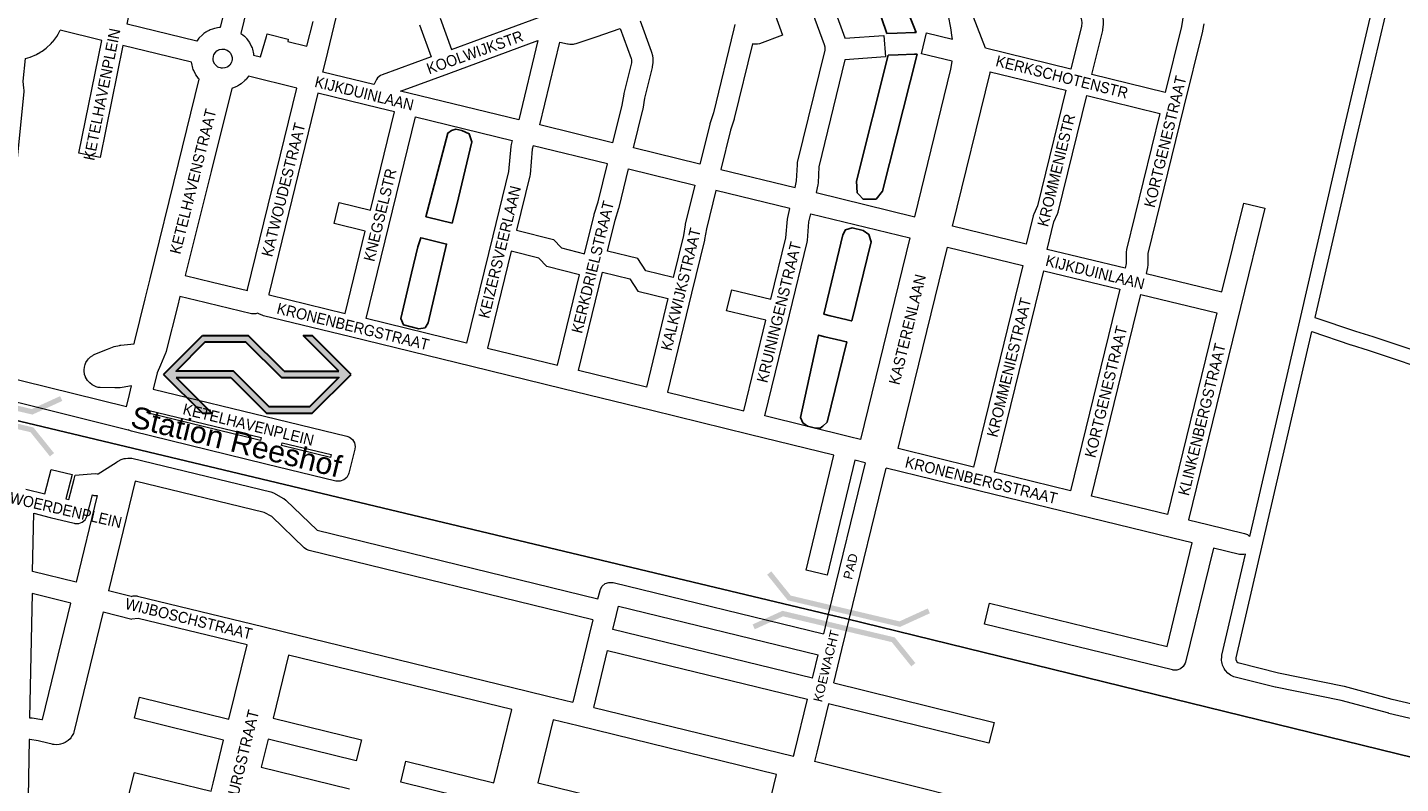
# Model space of a CAD drawing. Header units: metres. Extents: x 123817 to 142006, y 393105 to 406084.
# Tile 14 of 138: x 127703 to 128655, y 398127 to 398651. Entities that reach past the tile are written whole.
import ezdxf
from ezdxf.enums import TextEntityAlignment as Align

# ---------------------------------------------------------------- set-up
doc = ezdxf.new("R2010")
doc.units = ezdxf.units.M
doc.header["$MEASUREMENT"] = 0
doc.styles.add('Style-Arial', font='arial.ttf')

# ---------------------------------------------------------------- blocks, each defined once
blk = doc.blocks.new('NS055')
at = {"lineweight": 30}
h = blk.add_hatch(color=5, dxfattribs=at)
h.paths.add_polyline_path([(-19.72, 0), (-31.72, 12), (-19.72, 24), (-5.62, 24), (5.38, 13), (22.28, 13), (11.28, 24), (14.11, 24), (26.11, 12), (14.11, 0), (0, 0), (-11, 11), (-27.89, 11), (-16.89, 0)])
h.paths.add_polyline_path([(0.83, 2), (-10.17, 13), (-27.89, 13), (-18.89, 22), (-6.44, 22), (4.56, 11), (22.28, 11), (13.28, 2)], flags=17)
at = {"color": 5, "lineweight": 30}
for p, q in [((-31.72, 12), (-19.72, 24)), ((-19.72, 24), (-5.62, 24)), ((5.38, 13), (-5.62, 24)), ((22.28, 13), (11.28, 24)), ((11.28, 24), (14.11, 24)), ((26.11, 12), (14.11, 24)), ((5.38, 13), (22.28, 13)), ((-31.72, 12), (-19.72, 0)), ((-27.89, 11), (-11, 11)), ((-27.89, 11), (-16.89, 0)), ((-11, 11), (0, 0)), ((14.11, 0), (26.11, 12)), ((-19.72, 0), (-16.89, 0)), ((0, 0), (14.11, 0))]:
    blk.add_line(p, q, dxfattribs=at)
at = {"color": 5, "lineweight": 30, "flags": 128}
blk.add_lwpolyline([(-10.17, 13), (-27.89, 13), (-18.89, 22), (-6.44, 22), (4.56, 11), (22.28, 11), (13.28, 2), (0.83, 2)], close=True, dxfattribs=at)
blk = doc.blocks.new('gg0-viaduct_103')
at = {"linetype": 'Continuous', "lineweight": 0}
blk.add_hatch(color=7, dxfattribs=at).paths.add_polyline_path([(-55.76, -16.89), (-58, -14), (-40, 0), (40, 0), (58, -14), (55.76, -16.89), (38.75, -3.66), (-38.75, -3.66)])
blk = doc.blocks.new('gg0-viaduct_106')
at = {"linetype": 'Continuous', "lineweight": 0}
blk.add_hatch(color=7, dxfattribs=at).paths.add_polyline_path([(-55.76, -16.89), (-58, -14), (-40, 0), (40, 0), (58, -14), (55.76, -16.89), (38.75, -3.66), (-38.75, -3.66)])
blk = doc.blocks.new('gg0-viaduct_117')
at = {"linetype": 'Continuous', "lineweight": 0}
blk.add_hatch(color=7, dxfattribs=at).paths.add_polyline_path([(-55.76, -16.89), (-58, -14), (-40, 0), (40, 0), (58, -14), (55.76, -16.89), (38.75, -3.66), (-38.75, -3.66)])
blk = doc.blocks.new('gg0-viaduct_118')
at = {"linetype": 'Continuous', "lineweight": 0}
blk.add_hatch(color=7, dxfattribs=at).paths.add_polyline_path([(-55.76, -16.89), (-58, -14), (-40, 0), (40, 0), (58, -14), (55.76, -16.89), (38.75, -3.66), (-38.75, -3.66)])

msp = doc.modelspace()

# ---------------------------------------------------------------- linework, layer by layer
for p, q in [((128269.68, 398241), (128258.02, 398243.86)), ((129373.85, 397970.06), (128269.68, 398241))]:
    msp.add_line(p, q)
at = {"color": 9, "linetype": 'Continuous', "lineweight": 0, "flags": 128}
for points in [[(127819.95, 398641.39), (127771.65, 398653.15), (127793.44, 398763.2), (127793.44, 398763.2), (127793.44, 398763.2), (127796.75, 398779.93), (127864, 398766.44), (127836.05, 398650.86), (127835.54, 398650.83), (127835.43, 398650.8), (127832.13, 398650.17), (127830.84, 398649.8), (127829.27, 398649.2), (127828.46, 398648.83), (127826.97, 398648.04), (127826.73, 398647.91), (127826.21, 398647.58), (127824.83, 398646.62), (127823.8, 398645.77), (127821.42, 398643.4), (127820.97, 398642.9), (127820.32, 398642), (127819.95, 398641.39)], [(127880.41, 398770.5), (127850.49, 398646.78), (127851.91, 398645.75), (127852.92, 398644.87), (127854.08, 398643.65), (127854.41, 398643.29), (127854.66, 398642.97), (127855.67, 398641.63), (127856.37, 398640.49), (127857.88, 398637.49), (127858.23, 398636.68), (127858.49, 398635.82), (127859.25, 398632.54), (127859.35, 398631.66), (127864.01, 398630.52), (127868.38, 398644.63), (127868.81, 398646.39), (127883.38, 398642.82), (127882.97, 398641.12), (127896.35, 398637.85), (127900.53, 398654.97)], [(128491.3, 398605.92), (128440.54, 398618.37), (128448, 398648.74), (128448.16, 398649.61), (128448.58, 398653.04), (128448.64, 398653.96), (128448.6, 398654.77), (128448.23, 398658.2), (128447.96, 398659.53), (128447.41, 398661.38), (128447.27, 398661.82), (128447.26, 398661.83), (128435.29, 398694.46), (128494.02, 398715.95), (128500.13, 398699.48), (128502.44, 398691.77), (128504.01, 398683.99), (128504.86, 398676.11), (128504.88, 398674.02), (128504.5, 398664.95), (128503.37, 398655.97), (128502.55, 398651.69), (128491.3, 398605.92)], [(128425.97, 398621.94), (128366.75, 398636.44), (128355.63, 398665.27), (128421.21, 398689.3), (128433.1, 398656.89), (128433.38, 398655.92), (128433.59, 398654.02), (128433.32, 398651.89), (128425.97, 398621.94)], [(128234.72, 398539.92), (128235.84, 398544.53), (128236.32, 398555.75), (128236.53, 398557.21), (128255.54, 398635.23), (128255.56, 398635.78), (128255.59, 398636.62), (128255.52, 398637.24), (128255.06, 398638.96), (128240.53, 398678.66)], [(128254.85, 398683.17), (128269.26, 398643.8), (128269.26, 398643.79), (128269.35, 398643.5), (128296.28, 398645.42), (128297.35, 398630.46), (128269.33, 398628.46), (128251.28, 398554.37), (128250.8, 398543.16), (128250.59, 398541.72), (128249.29, 398536.35), (128317.84, 398519.55)], [(127942.8, 398611.32), (127907.42, 398619.94), (127909.15, 398627.01), (127916.89, 398658.71)], [(127996.48, 398635.74), (128056.79, 398657.88)], [(128221.01, 398659.6), (128226.13, 398645.5), (128210.02, 398639.65), (128208.76, 398639.31), (128206.15, 398639.31), (128206, 398639.34), (128205.26, 398639.49), (128192.61, 398587.79), (128192.46, 398587.27), (128190.05, 398579.78), (128183.36, 398552.48), (128234.72, 398539.92)], [(128317.84, 398519.55), (128342.82, 398622.05), (128343.59, 398627.34), (128343.6, 398627.5), (128322.28, 398632.7), (128325.83, 398647.27), (128343.78, 398642.9), (128343.72, 398644.01), (128342.82, 398650.62), (128341.05, 398659.09)], [(127771.16, 398387.74), (127773.25, 398396.29), (127774.74, 398402.39), (127768.27, 398401.2), (127768.21, 398401.18), (127766.86, 398401.07), (127763.18, 398401.1), (127763.15, 398401.1), (127763.13, 398401.1), (127752.87, 398401.23), (127751.67, 398401.34), (127750.1, 398401.8), (127748.32, 398402.54), (127747.45, 398402.97), (127745.7, 398404.36), (127744.39, 398405.77), (127744.15, 398406.05), (127742.85, 398408.3), (127742.77, 398408.52), (127742.17, 398410.35), (127741.79, 398412.69), (127741.94, 398413.54), (127741.84, 398413.53), (127742.05, 398415.44), (127742.46, 398417.16), (127743.08, 398418.46), (127744.07, 398420.11), (127744.75, 398421.06), (127746.26, 398422.44), (127747.85, 398423.52), (127748.33, 398423.82), (127749.27, 398424.28), (127757.95, 398427.79), (127757.95, 398427.79), (127757.95, 398427.79), (127761.61, 398429.28), (127762.75, 398429.63), (127766.34, 398430.46), (127766.72, 398430.54), (127767.29, 398430.62), (127776.56, 398431.52), (127776.85, 398432.72), (127784.21, 398462.79), (127784.21, 398462.79), (127784.21, 398462.79), (127787.57, 398476.51), (127787.57, 398476.51), (127787.57, 398476.51), (127807.18, 398556.59), (127821.5, 398615.06), (127821.34, 398615.23), (127821.11, 398615.51), (127820.09, 398616.86), (127819.38, 398617.99), (127817.86, 398620.98), (127817.49, 398621.82), (127817.24, 398622.65), (127816.46, 398625.92), (127816.33, 398626.84), (127768.7, 398638.43), (127752.93, 398560.65), (127738.22, 398563.63), (127754.11, 398641.98), (127725.17, 398649.02)], [(127974.35, 398652.64), (127982.39, 398630.58), (127948.5, 398618.14), (127947.33, 398617.59), (127945.33, 398615.92), (127944.5, 398614.71), (127943.35, 398612.6), (127942.87, 398611.55), (127942.8, 398611.32)], [(127988.62, 398657.3), (127996.48, 398635.74)], [(128108.24, 398570.9), (128057.7, 398583.28), (128071.68, 398640.71), (128076.87, 398639.6), (128077.13, 398639.54), (128077.46, 398639.49), (128078.55, 398639.35), (128079.92, 398639.3), (128081.01, 398639.36), (128081.92, 398639.46), (128083.02, 398639.74), (128096.73, 398644.38), (128096.75, 398644.39), (128096.78, 398644.4), (128113.41, 398650.17), (128121.02, 398629.36), (128121.27, 398628.4), (128121.31, 398626.98), (128121.22, 398626.46), (128116.03, 398605.09), (128115.93, 398604.58), (128114.64, 398597.05), (128108.24, 398570.9)], [(128168.79, 398556.05), (128122.81, 398567.33), (128129.28, 398593.74), (128129.39, 398594.26), (128130.67, 398601.8), (128135.85, 398623.16), (128135.95, 398623.65), (128136.21, 398625.14), (128136.32, 398626.43), (128136.32, 398626.62), (128136.24, 398629.65), (128136.01, 398631.34), (128135.45, 398633.48), (128135.24, 398634.16), (128135.23, 398634.17), (128127.54, 398655.21)], [(128192.98, 398652.95), (128192.36, 398649.87), (128178.11, 398591.62), (128175.69, 398584.13), (128175.54, 398583.61), (128168.79, 398556.05)], [(128518.15, 398653.4), (128517.25, 398648.69), (128517.17, 398648.3), (128504.08, 398595.07), (128479.35, 398494.26), (128479.39, 398486.41), (128479.39, 398486.37), (128479.16, 398484.53), (128478.09, 398480.34), (128530.7, 398467.56), (128545.78, 398529.17), (128560.35, 398525.6), (128543.49, 398456.72), (128507.48, 398309.52), (128521.01, 398306.21), (128546.34, 398300.01), (128548.31, 398299.22), (128549.77, 398298)], [(128043.13, 398586.84), (127967.8, 398605.22), (127967.8, 398605.22), (127967.8, 398605.22), (127961.21, 398606.83), (127994.59, 398619.07), (128056.5, 398641.79), (128043.13, 398586.84)], [(127837.8, 398622.65), (127836.96, 398622.68), (127836.32, 398622.8), (127835.28, 398623.14), (127834.62, 398623.45), (127834.14, 398623.76), (127832.65, 398625.12), (127832.44, 398625.4), (127831.62, 398627), (127831.21, 398628.75), (127831.19, 398629.09), (127831.42, 398630.96), (127831.77, 398631.98), (127832.64, 398633.4), (127833.92, 398634.67), (127834.38, 398634.99), (127835.08, 398635.36), (127835.61, 398635.57), (127837.38, 398635.9), (127839.17, 398635.82), (127839.53, 398635.74), (127841.07, 398635.09), (127842.54, 398634.02), (127842.93, 398633.61), (127843.27, 398633.15), (127844.08, 398631.55), (127844.44, 398630.02), (127844.42, 398628.22), (127844.32, 398627.7), (127844.02, 398626.77), (127843.79, 398626.28), (127842.75, 398624.82), (127841.39, 398623.65), (127841.09, 398623.47), (127839.41, 398622.85), (127837.8, 398622.65)], [(128395.03, 398500.61), (128343.89, 398513.16), (128369.99, 398619.4), (128370.09, 398620.17), (128422.4, 398607.37), (128402.73, 398527.12), (128400.24, 398521.45), (128400.06, 398521), (128399.82, 398520.21), (128395.03, 398500.61)], [(127830.76, 398474.38), (127830.8, 398474.37), (127855.03, 398468.51), (127855.03, 398468.53), (127855.15, 398469.12), (127889.29, 398608.92), (127855.68, 398617.12), (127854.43, 398615.37), (127854.07, 398614.91), (127853.23, 398614.06), (127850.69, 398611.86), (127849.6, 398611.08), (127848.16, 398610.22), (127848.08, 398610.18), (127846.95, 398609.65), (127844.22, 398608.63), (127829.84, 398550.91), (127811.88, 398478.84)], [(127922.79, 398452.6), (127936.74, 398509.66), (127915.13, 398514.93), (127918.68, 398529.5), (127940.3, 398524.23), (127956.96, 398592.43), (127946.5, 398594.97), (127946.5, 398594.97), (127946.5, 398594.97), (127903.87, 398605.37), (127869.8, 398465.86), (127869.82, 398465.61), (127869.84, 398465.59), (127870.19, 398465.45), (127922.79, 398452.6)], [(128463.52, 398483.89), (128409.6, 398497.04), (128414.23, 398516.02), (128416.73, 398521.68), (128416.91, 398522.13), (128417.14, 398522.91), (128436.97, 398603.8), (128487.72, 398591.36), (128464.56, 398496.94), (128464.35, 398495.15), (128464.35, 398495.11), (128464.38, 398487.29), (128463.52, 398483.89)], [(128007.02, 398432.03), (127937.36, 398449.05), (127953.09, 398513.39), (127953.09, 398513.39), (127953.09, 398513.39), (127971.53, 398588.87), (128038.65, 398572.49), (128037.9, 398569.68), (128037.68, 398568.43), (128036.08, 398550.98), (128025.21, 398506.52), (128025.21, 398506.52), (128025.21, 398506.52), (128007.02, 398432.03)], [(128088.82, 398493.97), (128095.41, 398520.98), (128095.54, 398521.46), (128098.2, 398529.89), (128104.67, 398556.33), (128053.23, 398568.93), (128052.56, 398566.43), (128050.96, 398549.05), (128050.78, 398547.96), (128041.57, 398510.24), (128067.3, 398503.95), (128072.78, 398498.02), (128088.82, 398493.97)], [(128150.19, 398477.5), (128131.18, 398482.16), (128125.65, 398490.64), (128104.69, 398495.71), (128109.93, 398517.19), (128112.58, 398525.62), (128112.71, 398526.09), (128119.24, 398552.76), (128165.22, 398541.48), (128158.63, 398514.61), (128158.51, 398514.04), (128157.29, 398506.6), (128150.19, 398477.5)], [(128199.12, 398385.04), (128214.46, 398447.82), (128187.28, 398454.49), (128190.85, 398469.05), (128218.02, 398462.39), (128228.43, 398505.01), (128229.47, 398517.97), (128229.66, 398519.16), (128231.18, 398525.34), (128179.79, 398537.92), (128173.27, 398511.33), (128172.05, 398503.89), (128171.93, 398503.32), (128162.98, 398466.65), (128162.98, 398466.65), (128162.98, 398466.65), (128146.21, 398397.99), (128199.12, 398385.04)], [(128280.11, 398365.2), (128272.42, 398367.09), (128272.42, 398367.09), (128272.41, 398367.09), (128213.69, 398381.47), (128230.81, 398451.54), (128230.81, 398451.54), (128230.81, 398451.54), (128243.14, 398502.03), (128243.33, 398503.21), (128244.37, 398516.17), (128245.74, 398521.77), (128314.28, 398504.97), (128280.11, 398365.2)], [(128358.38, 398345.99), (128306.15, 398358.82), (128340.32, 398498.59), (128392.67, 398485.74), (128358.38, 398345.99)], [(128069.95, 398416.62), (128085.27, 398479.4), (128062.59, 398485.13), (128057.17, 398490.99), (128038.01, 398495.67), (128021.59, 398428.46), (128069.95, 398416.62)], [(128131.64, 398401.55), (128084.52, 398413.06), (128101.13, 398481.14), (128120.12, 398476.55), (128125.62, 398468.08), (128146.63, 398462.93), (128131.64, 398401.55)], [(128425.69, 398329.53), (128372.95, 398342.42), (128407.24, 398482.18), (128459.89, 398469.34), (128425.69, 398329.53)], [(127808.26, 398464.28), (127806.52, 398457.29), (127799.04, 398427.26), (127799.04, 398427.26), (127799.04, 398427.26), (127798.77, 398426.2), (127798.54, 398425.45), (127798.36, 398424.99), (127794.73, 398416.74), (127794.73, 398416.74), (127792.37, 398411.37), (127789.6, 398400.03), (127875.49, 398379.24), (127923.95, 398367.52), (127925.93, 398366.72), (127927.93, 398365.05), (127929.23, 398362.79), (127929.68, 398360.23), (127929.47, 398358.46), (127925.44, 398341.82), (127925.2, 398341.02), (127923.9, 398338.76), (127921.91, 398337.09), (127919.46, 398336.19), (127916.85, 398336.19), (127916.37, 398336.3), (127867.89, 398348.14), (127867.89, 398348.14), (127867.89, 398348.14), (127774.76, 398370.9), (127772.79, 398371.69), (127772.46, 398371.97)], [(128283.42, 398348.94), (128276.17, 398350.72), (128257.1, 398271.06), (128242.51, 398274.55), (128261.6, 398354.29), (128202.84, 398368.69), (128135.37, 398385.2), (128073.68, 398400.26), (128073.68, 398400.26), (128073.67, 398400.26), (128010.74, 398415.68), (127926.52, 398436.25), (127866.16, 398450.99), (127865.24, 398451.28), (127863.43, 398451.98), (127862.38, 398452.48), (127862.04, 398452.7), (127860.94, 398452.29), (127858.33, 398452.29), (127857.87, 398452.39), (127827.29, 398459.79)], [(128492.91, 398313.09), (128440.26, 398325.97), (128474.47, 398465.79), (128527.13, 398452.99), (128492.91, 398313.09)], [(127864.17, 398364.49), (127785.61, 398383.69), (127786.04, 398385.46), (127864.65, 398366.44), (127864.17, 398364.49)], [(127912.63, 398352.65), (127878.74, 398360.93), (127879.23, 398362.91), (127913.13, 398354.7), (127912.63, 398352.65)], [(127701.38, 398330.82), (127714.68, 398327.52), (127718.91, 398344.43), (127733.46, 398340.79), (127729.25, 398323.94), (127731.3, 398323.44), (127734.85, 398337.61), (127735.53, 398340.36), (127749.53, 398341.67), (127750.89, 398341.33), (127751.64, 398341.43), (127757.71, 398345.29), (127757.71, 398345.29), (127764.75, 398349.77), (127765.03, 398349.94), (127765.41, 398350.14), (127767.52, 398351.2), (127769.59, 398351.89), (127769.86, 398351.93), (127770.53, 398352.03), (127770.53, 398352.03), (127770.54, 398352.03), (127772.21, 398352.26), (127774.54, 398352.22), (127774.99, 398352.12), (127871.23, 398328.96), (127873.13, 398328.22), (127880.12, 398324.31), (127880.21, 398324.26), (127881.67, 398323.17), (127903.39, 398302.22), (128098.08, 398254.61)], [(128546.92, 398285.72), (128545.86, 398285.34), (128543.26, 398285.34), (128542.78, 398285.44), (128524.73, 398289.86), (128505.41, 398210.85), (128505.17, 398210.07), (128503.87, 398207.81), (128501.87, 398206.14), (128499.43, 398205.25), (128496.82, 398205.25), (128496.35, 398205.35), (128366.04, 398237.11), (128369.59, 398251.69), (128492.62, 398221.69), (128510.16, 398293.43), (128496.63, 398296.74), (128429.41, 398313.18), (128362.1, 398329.63), (128362.1, 398329.63), (128362.09, 398329.63), (128297.99, 398345.37)], [(128094.52, 398240.04), (127897.86, 398288.13), (127895.89, 398288.92), (127894.44, 398290.02), (127871.96, 398311.69), (127866.72, 398314.62), (127777.22, 398336.16), (127758.66, 398260.22)], [(127736.21, 398266.34), (127706.09, 398273.64), (127706.89, 398314), (127718.34, 398311.16), (127718.36, 398311.16), (127718.36, 398311.15), (127734.99, 398307.1), (127735.47, 398307), (127738.07, 398307), (127740.52, 398307.89), (127742.51, 398309.56), (127743.82, 398311.82), (127744.04, 398312.56), (127747.58, 398326.7), (127748.6, 398326.44), (127749.12, 398326.33), (127750.91, 398326.29), (127736.21, 398266.34)], [(127712.89, 398170.93), (127732.65, 398251.77), (127705.78, 398258.28), (127704.06, 398172.16), (127704.6, 398172.16), (127705.84, 398172.07), (127712.53, 398171), (127712.65, 398170.98), (127712.89, 398170.93)], [(127774.51, 398256.18), (127775.81, 398256.65), (127778.42, 398256.65), (127778.88, 398256.55), (127865.66, 398235.49), (127865.66, 398235.49), (127865.67, 398235.49), (127879.83, 398232.04), (127879.83, 398232.04), (127879.83, 398232.04), (128049.25, 398190.61), (128049.25, 398190.61), (128049.25, 398190.61), (128063.24, 398187.18), (128063.24, 398187.18), (128063.24, 398187.18), (128080.55, 398182.95)], [(127755.09, 398245.65), (127734.59, 398162.16), (127734.36, 398161.38), (127733.55, 398159.78), (127732.58, 398158.34), (127732.09, 398157.68), (127730.78, 398156.46), (127729.38, 398155.43), (127728.7, 398154.98), (127727.04, 398154.28), (127725.37, 398153.79), (127724.58, 398153.61), (127722.79, 398153.51), (127721.06, 398153.62), (127720.24, 398153.72), (127719.77, 398153.82), (127716.62, 398154.59), (127716.62, 398154.59), (127716.61, 398154.59), (127709.87, 398156.24), (127704.11, 398157.16), (127703.76, 398157.15), (127702.96, 398117.1)], [(127804.51, 398018.57), (127817.81, 398072.57), (127767.59, 398084.85), (127771.16, 398099.42), (127821.4, 398087.13), (127826.21, 398106.65), (127773.14, 398119.64), (127776.7, 398134.21), (127829.8, 398121.22), (127831.18, 398126.82), (127838.51, 398156.57), (127776.7, 398171.8), (127780.29, 398186.36), (127842.1, 398171.13), (127854.81, 398222.69), (127779.4, 398240.99), (127774.86, 398240.61)], [(128022.19, 398112.53), (127961.33, 398127.42), (127964.89, 398141.99), (128025.8, 398127.09), (128038.38, 398177.82), (127883.57, 398215.68), (127872.94, 398171.93), (127934.1, 398156.84), (127930.51, 398142.28), (127869.4, 398157.35), (127864.66, 398137.83), (127925.78, 398122.83)], [(128095.12, 398179.38), (128232.75, 398145.71), (128232.75, 398145.71), (128233.61, 398145.5)], [(128209.3, 398081.36), (128221.91, 398132.92), (128084.27, 398166.6), (128084.27, 398166.6), (128084.27, 398166.6), (128066.98, 398170.83), (128056.38, 398127.02), (128120.51, 398111.33)], [(128506.8, 398077.45), (128430.01, 398096.35), (128430.01, 398096.35), (128430.01, 398096.35), (128416.14, 398099.76), (128248.16, 398141.89)]]:
    msp.add_lwpolyline(points, dxfattribs=at)
at = {"flags": 128}
for points in [[(128298.3, 398646.62), (128298.31, 398646.62), (128305.48, 398646.94), (128317.31, 398647.46), (128317.33, 398647.46), (128317.71, 398647.48), (128318.14, 398647.46), (128318.64, 398647.42), (128294.42, 398708.52), (128291.47, 398711.98), (128284.29, 398710.45), (128283.21, 398710.22), (128279.35, 398702.62)], [(128290.93, 398531.74), (128295.24, 398537.29), (128319.33, 398632.35), (128317.61, 398632.46), (128306.15, 398631.88), (128299.35, 398631.62), (128277.25, 398544.25), (128277.9, 398536.24), (128278.9, 398535.11), (128281.85, 398531.76), (128289.07, 398531.74)], [(127979.84, 398519.36), (127996.95, 398515.22), (128000.33, 398527.89), (128010.53, 398571.54), (128008.81, 398577.04), (128003.6, 398579.5), (127999.53, 398580.39), (127996.48, 398579.5), (127993.88, 398577.68), (127978.84, 398519.6)], [(128274.14, 398447.47), (128287.57, 398502.35), (128285.98, 398507.36), (128281.91, 398510.05), (128274.35, 398511.92), (128269.7, 398510.61), (128267.74, 398507.21), (128254.71, 398452.12), (128258.97, 398451.04), (128270.04, 398448.47), (128273.72, 398447.57)], [(127968.9, 398480.51), (127961.46, 398449.15), (127963.23, 398444.59), (127973.98, 398441.91), (127978.24, 398442.57), (127980.34, 398445.97), (127993.08, 398500.73), (127976.53, 398504.73), (127975.25, 398505.04), (127973.23, 398498.78)], [(128248.86, 398373.01), (128252.17, 398373.12), (128253.95, 398374.35), (128256.97, 398377.21), (128270.59, 398432.89), (128270.19, 398432.99), (128266.5, 398433.86), (128255.43, 398436.46), (128251.02, 398437.55), (128238.58, 398380.38), (128240.23, 398376.73), (128243.3, 398374.41)]]:
    msp.add_lwpolyline(points, close=True, dxfattribs=at)
at = {"color": 111, "linetype": 'Continuous', "lineweight": 0, "flags": 128}
for points in [[(128646.37, 398713.67), (128614.5, 398578.18), (128614.5, 398578.16), (128584.43, 398447.56), (128549.77, 398298)], [(128655.64, 398709.41), (128624.24, 398575.9), (128595.2, 398449.74), (128623.26, 398440.38), (128635.23, 398436.61), (128635.31, 398436.58), (128787.4, 398385.72), (128787.83, 398387.7), (128803.13, 398469.4), (128803.14, 398469.42), (128813.25, 398522.22), (128822.62, 398573.2), (128822.64, 398573.28), (128826.1, 398590.43), (128826.42, 398593.24), (128826.49, 398593.66), (128827.69, 398599.68), (128827.74, 398599.85), (128827.75, 398599.94), (128829.23, 398605.69), (128833.42, 398626.47)], [(128676.54, 398178.39), (128648.79, 398184.96), (128615.69, 398193.76), (128615.41, 398193.82), (128570, 398203.14), (128542.57, 398209.95), (128541.92, 398210.23), (128541.72, 398210.36), (128540.95, 398211.21), (128540.47, 398212.25), (128540.45, 398212.33), (128540.51, 398213.8), (128592.94, 398439.96), (128620.14, 398430.88), (128620.22, 398430.86), (128632.18, 398427.09), (128785.3, 398375.88)], [(128674.2, 398168.66), (128646.42, 398175.25), (128646.29, 398175.28), (128613.26, 398184.06), (128567.89, 398193.37), (128567.69, 398193.41), (128539.75, 398200.35), (128538.95, 398200.62), (128537.5, 398201.25), (128537.01, 398201.5), (128536.73, 398201.67), (128535.67, 398202.38), (128534.78, 398203.14), (128533.06, 398205.01), (128532.9, 398205.18), (128532.19, 398206.31), (128531.13, 398208.61), (128530.98, 398208.99), (128530.77, 398209.73), (128530.53, 398210.98), (128530.43, 398211.94), (128530.47, 398212.15), (128530.44, 398212.15), (128530.54, 398214.68), (128530.67, 398215.6), (128546.92, 398285.72)]]:
    msp.add_lwpolyline(points, dxfattribs=at)
at = {"color": 40, "linetype": 'Continuous', "lineweight": 0, "flags": 128}
msp.add_lwpolyline([(127680.17, 398410.26), (127692.4, 398527.69), (127692.4, 398527.75), (127700.15, 398606.57), (127700.2, 398607.54), (127700.12, 398608.74), (127699.54, 398613.61), (127701.17, 398629.44), (127702.89, 398629.85), (127704.53, 398630.39), (127708.77, 398632.21), (127709.83, 398632.74), (127709.92, 398632.8), (127711.91, 398633.97), (127712.64, 398634.45), (127714.51, 398635.79), (127715.52, 398636.61), (127718.88, 398639.76), (127719.71, 398640.64), (127720.04, 398641.05), (127722.81, 398644.73), (127723.73, 398646.2), (127725.17, 398649.02)], dxfattribs=at)
at = {"color": 191, "linetype": 'Continuous', "lineweight": 0, "flags": 128}
for points in [[(127811.88, 398478.84), (127830.76, 398474.38), (127830.76, 398474.38)], [(127827.29, 398459.79), (127825.56, 398460.2), (127808.26, 398464.28)], [(127771.16, 398387.74), (127680.17, 398410.26)], [(127678.61, 398395.2), (127714.94, 398386.2), (127772.46, 398371.97)], [(128283.42, 398348.94), (128257.71, 398243.93), (128257.71, 398243.93), (128257.71, 398243.93), (128254.41, 398230.47)], [(128261.51, 398196.39), (128267.2, 398219.63), (128267.2, 398219.63), (128267.2, 398219.63), (128272.28, 398240.37), (128297.99, 398345.37)], [(127774.51, 398256.18), (127758.66, 398260.22)], [(127755.09, 398245.65), (127774.86, 398240.61)], [(128246.84, 398199.55), (128247.29, 398201.39), (128250.85, 398215.9)], [(128233.61, 398145.5), (128234.24, 398148.07), (128243.27, 398184.98)], [(128257.94, 398181.82), (128249.75, 398148.34), (128248.16, 398141.89)]]:
    msp.add_lwpolyline(points, dxfattribs=at)
at = {"flags": 128}
msp.add_lwpolyline([(128258.02, 398243.86), (127655.23, 398387.84)], dxfattribs=at)
at = {"color": 6, "linetype": 'Continuous', "lineweight": 0, "flags": 128}
for points in [[(128098.08, 398254.61), (128099.53, 398260.51), (128099.76, 398261.29), (128101.07, 398263.54), (128103.06, 398265.22), (128105.51, 398266.11), (128108.11, 398266.11), (128108.59, 398266.01), (128254.41, 398230.47)], [(128246.84, 398199.55), (128108.34, 398233.44), (128110.87, 398243.76), (128110.87, 398243.76), (128110.87, 398243.76), (128112.32, 398249.66), (128250.85, 398215.9)], [(128094.52, 398240.04), (128091.99, 398229.72), (128091.99, 398229.72), (128091.99, 398229.72), (128080.55, 398182.95)], [(128095.12, 398179.38), (128104.78, 398218.87), (128243.27, 398184.98)], [(128261.51, 398196.39), (128372.73, 398169.02), (128369.14, 398154.46), (128257.94, 398181.82)]]:
    msp.add_lwpolyline(points, dxfattribs=at)

# ---------------------------------------------------------------- block references
at = {"color": 5, "lineweight": 30, "xscale": 2.25, "yscale": 2.25, "zscale": 2.25}
msp.add_blockref('NS055', (127868.3, 398383.33), dxfattribs=at)
at = {"color": 7, "linetype": 'Continuous', "lineweight": 0}
for name, p, rotation in [('gg0-viaduct_106', (127667.04, 398391.66), 166.6673666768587), ('gg0-viaduct_103', (127667.76, 398382.74), 346.6673666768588), ('gg0-viaduct_117', (128268.59, 398244.42), 166.6673666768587), ('gg0-viaduct_118', (128264.95, 398237.14), 346.6673666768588)]:
    msp.add_blockref(name, p, dxfattribs=dict(at, rotation=rotation))

# ---------------------------------------------------------------- texts
at = {"color": 8, "linetype": 'Continuous', "lineweight": 0, "style": 'Style-Arial', "width": 0.909091}
msp.add_text('KETELHAVENPLEIN', height=7.7, rotation=78.68864, dxfattribs=at).set_placement((127754.17, 398604.5), align=Align.MIDDLE_CENTER)
at = {"color": 8, "style": 'Style-Arial', "width": 0.909091}
for s, rotation, p in [('KOOLWIJKSTR', 19.53126, (128012.73, 398633.67)), ('KERKSCHOTENSTR', 346.0068, (128419.83, 398616.61)), ('KIJKDUINLAAN', 346.29982, (127936.07, 398605.24)), ('KORTGENESTRAAT', 76.25561, (128491.35, 398571.77)), ('KETELHAVENSTRAAT', 75.93597, (127817.3, 398544.19)), ('KROMMENIESTR', 76.19663, (128415.83, 398551.89)), ('KATWOUDESTRAAT', 75.93597, (127879.96, 398538.36)), ('KNEGSELSTR', 76.2903, (127946.99, 398520.9)), ('KEIZERSVEERLAAN', 76.30458, (128029.94, 398495.17)), ('KERKDRIELSTRAAT', 76.28888, (128094.4, 398484.8)), ('KALKWIJKSTRAAT', 76.32425, (128155.54, 398469.35)), ('KRUININGENSTRAAT', 76.27211, (128223.55, 398453.44)), ('KIJKDUINLAAN', 346.29053, (128442.82, 398481.22)), ('KASTERENLAAN', 76.26316, (128312.55, 398441.48)), ('KRONENBERGSTRAAT', 346.27779, (127928.28, 398443.55)), ('KROMMENIESTRAAT', 76.19663, (128383.04, 398415.12)), ('KORTGENESTRAAT', 76.25561, (128450.22, 398398.28)), ('KLINKENBERGSTRAAT', 76.25474, (128516.78, 398379.1)), ('KETELHAVENPLEIN', 346.2548, (127855.78, 398375.51)), ('KRONENBERGSTRAAT', 346.26598, (128363.86, 398336.92)), ('WOERDENPLEIN', 347.0997, (127729.18, 398316.2)), ('WIJBOSCHSTRAAT', 346.25245, (127814.36, 398240.84)), ('WAARDENBURGSTRAAT', 76.2586, (127845.58, 398120.71))]:
    msp.add_text(s, height=7.7, rotation=rotation, dxfattribs=at).set_placement(p, align=Align.MIDDLE_CENTER)
at = {"color": 250, "style": 'Style-Arial'}
msp.add_text('Station Reeshof', height=15, rotation=346.2548, dxfattribs=at).set_placement((127847.34, 398363.69), align=Align.MIDDLE_CENTER)
at = {"color": 8, "style": 'Style-Arial'}
msp.add_text('KOEWACHT               PAD', height=6.3, rotation=76.26316, dxfattribs=at).set_placement((128262.87, 398234.65), align=Align.MIDDLE_CENTER)

doc.saveas('drawing.dxf')
